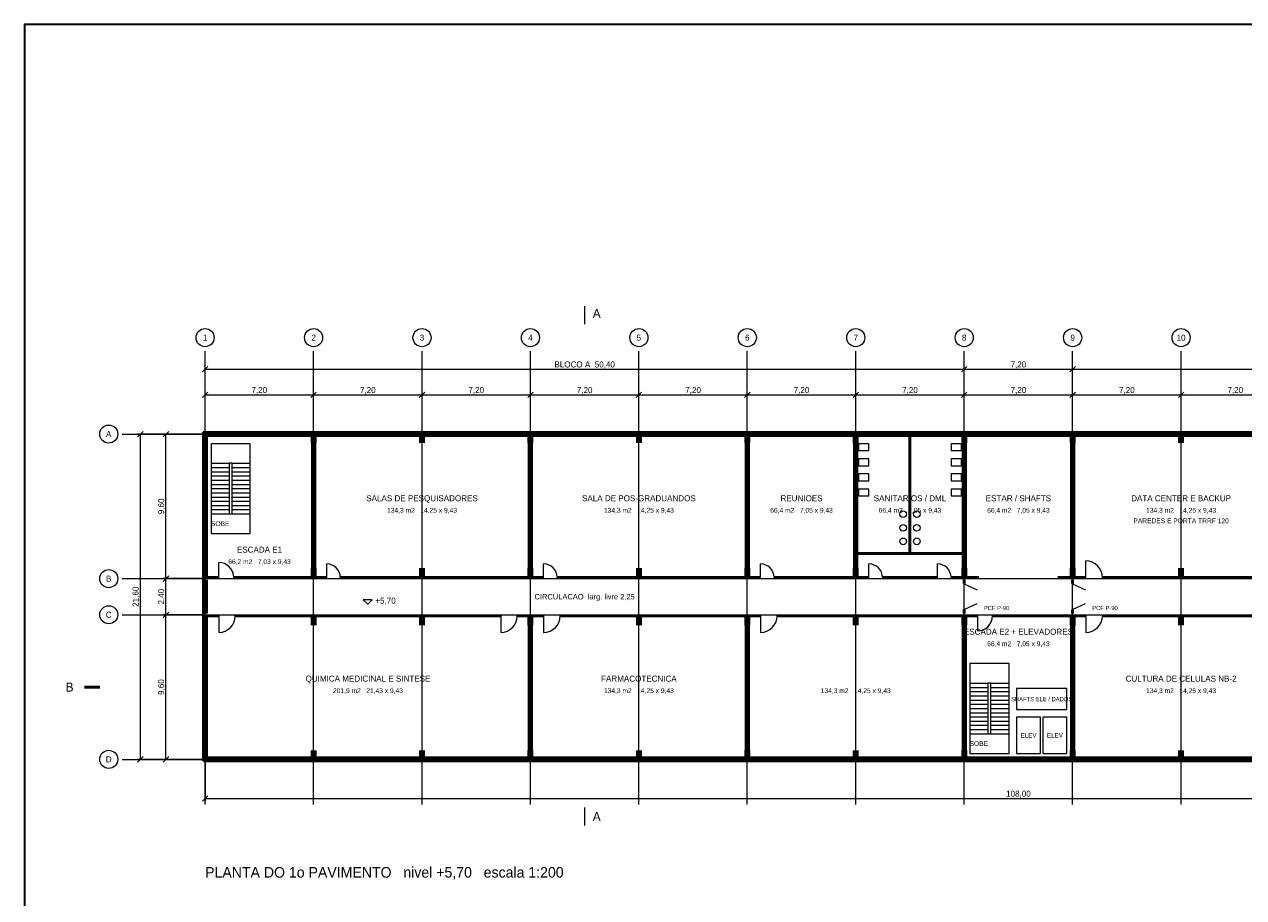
# Model space of a CAD drawing. Header units: metres. Extents: x -12 to 152, y -66 to 49.
# Tile 2 of 5: x -12 to 69, y -9 to 49. Entities that reach past the tile are written whole.
import ezdxf
from ezdxf.enums import TextEntityAlignment as Align

# ---------------------------------------------------------------- set-up
doc = ezdxf.new("R2010")
doc.units = ezdxf.units.M
for name, color, linetype, lineweight, true_color in [('COTA', 8, 'Continuous', 13, 0x6a6a6a), ('EIXO', 8, 'Continuous', 13, 0x6a6a6a), ('ESQUADRIA', 4, 'Continuous', 18, 0x007f9f), ('MOBILIA', 9, 'Continuous', 13, 0xa8a8a8)]:
    doc.layers.add(name, color=color, linetype=linetype, lineweight=lineweight, true_color=true_color)
for name, color, linetype, lineweight in [('FOLHA', 7, 'Continuous', 35), ('NOTA', 7, 'Continuous', 18), ('PAREDE', 7, 'Continuous', 50), ('PILAR', 7, 'Continuous', 35), ('TEXTO', 7, 'Continuous', 18)]:
    doc.layers.add(name, color=color, linetype=linetype, lineweight=lineweight)

msp = doc.modelspace()

# ---------------------------------------------------------------- hatches: boundary and pattern name
at = {"layer": 'PILAR'}
for points in [[(-0.2, 21), (0.2, 21), (0.2, 21.7), (-0.2, 21.7)], [(7, 21), (7.4, 21), (7.4, 21.7), (7, 21.7)], [(14.2, 21), (14.6, 21), (14.6, 21.7), (14.2, 21.7)], [(21.4, 21), (21.8, 21), (21.8, 21.7), (21.4, 21.7)], [(28.6, 21), (29, 21), (29, 21.7), (28.6, 21.7)], [(35.8, 21), (36.2, 21), (36.2, 21.7), (35.8, 21.7)], [(43, 21), (43.4, 21), (43.4, 21.7), (43, 21.7)], [(50.2, 21), (50.6, 21), (50.6, 21.7), (50.2, 21.7)], [(57.4, 21), (57.8, 21), (57.8, 21.7), (57.4, 21.7)], [(64.6, 21), (65, 21), (65, 21.7), (64.6, 21.7)], [(-0.2, 12), (0.2, 12), (0.2, 12.7), (-0.2, 12.7)], [(7, 12), (7.4, 12), (7.4, 12.7), (7, 12.7)], [(14.2, 12), (14.6, 12), (14.6, 12.7), (14.2, 12.7)], [(21.4, 12), (21.8, 12), (21.8, 12.7), (21.4, 12.7)], [(28.6, 12), (29, 12), (29, 12.7), (28.6, 12.7)], [(35.8, 12), (36.2, 12), (36.2, 12.7), (35.8, 12.7)], [(43, 12), (43.4, 12), (43.4, 12.7), (43, 12.7)], [(50.2, 12), (50.6, 12), (50.6, 12.7), (50.2, 12.7)], [(57.4, 12), (57.8, 12), (57.8, 12.7), (57.4, 12.7)], [(64.6, 12), (65, 12), (65, 12.7), (64.6, 12.7)], [(-0.2, 8.9), (0.2, 8.9), (0.2, 9.6), (-0.2, 9.6)], [(7, 8.9), (7.4, 8.9), (7.4, 9.6), (7, 9.6)], [(14.2, 8.9), (14.6, 8.9), (14.6, 9.6), (14.2, 9.6)], [(21.4, 8.9), (21.8, 8.9), (21.8, 9.6), (21.4, 9.6)], [(28.6, 8.9), (29, 8.9), (29, 9.6), (28.6, 9.6)], [(35.8, 8.9), (36.2, 8.9), (36.2, 9.6), (35.8, 9.6)], [(43, 8.9), (43.4, 8.9), (43.4, 9.6), (43, 9.6)], [(50.2, 8.9), (50.6, 8.9), (50.6, 9.6), (50.2, 9.6)], [(57.4, 8.9), (57.8, 8.9), (57.8, 9.6), (57.4, 9.6)], [(64.6, 8.9), (65, 8.9), (65, 9.6), (64.6, 9.6)], [(-0.2, -0.1), (0.2, -0.1), (0.2, 0.6), (-0.2, 0.6)], [(7, -0.1), (7.4, -0.1), (7.4, 0.6), (7, 0.6)], [(14.2, -0.1), (14.6, -0.1), (14.6, 0.6), (14.2, 0.6)], [(21.4, -0.1), (21.8, -0.1), (21.8, 0.6), (21.4, 0.6)], [(28.6, -0.1), (29, -0.1), (29, 0.6), (28.6, 0.6)], [(35.8, -0.1), (36.2, -0.1), (36.2, 0.6), (35.8, 0.6)], [(43, -0.1), (43.4, -0.1), (43.4, 0.6), (43, 0.6)], [(50.2, -0.1), (50.6, -0.1), (50.6, 0.6), (50.2, 0.6)], [(57.4, -0.1), (57.8, -0.1), (57.8, 0.6), (57.4, 0.6)], [(64.6, -0.1), (65, -0.1), (65, 0.6), (64.6, 0.6)]]:
    msp.add_hatch(color=7, dxfattribs=at).paths.add_polyline_path(points)

# ---------------------------------------------------------------- linework, layer by layer
at = {"layer": 'COTA'}
for p, q in [((-0.18, 25.72), (0.18, 26.08)), ((0, 21.78), (0, 26.08)), ((50.22, 25.72), (50.58, 26.08)), ((50.22, 25.72), (50.58, 26.08)), ((50.4, 21.78), (50.4, 26.08)), ((50.4, 21.78), (50.4, 26.08)), ((57.42, 25.72), (57.78, 26.08)), ((57.42, 25.72), (57.78, 26.08)), ((57.6, 21.78), (57.6, 26.08)), ((57.6, 21.78), (57.6, 26.08)), ((0, 25.9), (50.4, 25.9)), ((50.4, 25.9), (57.6, 25.9)), ((57.6, 25.9), (108, 25.9)), ((-0.18, 24.02), (0.18, 24.38)), ((0, 21.78), (0, 24.38)), ((7.02, 24.02), (7.38, 24.38)), ((7.02, 24.02), (7.38, 24.38)), ((7.2, 21.78), (7.2, 24.38)), ((7.2, 21.78), (7.2, 24.38)), ((14.22, 24.02), (14.58, 24.38)), ((14.22, 24.02), (14.58, 24.38)), ((14.4, 21.78), (14.4, 24.38)), ((14.4, 21.78), (14.4, 24.38)), ((21.42, 24.02), (21.78, 24.38)), ((21.42, 24.02), (21.78, 24.38)), ((21.6, 21.78), (21.6, 24.38)), ((21.6, 21.78), (21.6, 24.38)), ((28.62, 24.02), (28.98, 24.38)), ((28.62, 24.02), (28.98, 24.38)), ((28.8, 21.78), (28.8, 24.38)), ((28.8, 21.78), (28.8, 24.38)), ((35.82, 24.02), (36.18, 24.38)), ((35.82, 24.02), (36.18, 24.38)), ((36, 21.78), (36, 24.38)), ((36, 21.78), (36, 24.38)), ((43.02, 24.02), (43.38, 24.38)), ((43.02, 24.02), (43.38, 24.38)), ((43.2, 21.78), (43.2, 24.38)), ((43.2, 21.78), (43.2, 24.38)), ((50.22, 24.02), (50.58, 24.38)), ((50.22, 24.02), (50.58, 24.38)), ((50.4, 21.78), (50.4, 24.38)), ((50.4, 21.78), (50.4, 24.38)), ((57.42, 24.02), (57.78, 24.38)), ((57.42, 24.02), (57.78, 24.38)), ((57.6, 21.78), (57.6, 24.38)), ((57.6, 21.78), (57.6, 24.38)), ((64.62, 24.02), (64.98, 24.38)), ((64.62, 24.02), (64.98, 24.38)), ((64.8, 21.78), (64.8, 24.38)), ((64.8, 21.78), (64.8, 24.38)), ((0, 24.2), (7.2, 24.2)), ((7.2, 24.2), (14.4, 24.2)), ((14.4, 24.2), (21.6, 24.2)), ((21.6, 24.2), (28.8, 24.2)), ((28.8, 24.2), (36, 24.2)), ((36, 24.2), (43.2, 24.2)), ((43.2, 24.2), (50.4, 24.2)), ((50.4, 24.2), (57.6, 24.2)), ((57.6, 24.2), (64.8, 24.2)), ((64.8, 24.2), (72, 24.2)), ((-4.48, 21.42), (-4.12, 21.78)), ((-0.18, 21.6), (-4.48, 21.6)), ((-4.3, 0), (-4.3, 21.6)), ((-2.78, 21.42), (-2.42, 21.78)), ((-0.18, 21.6), (-2.78, 21.6)), ((-2.6, 12), (-2.6, 21.6)), ((-2.78, 11.82), (-2.42, 12.18)), ((-2.78, 11.82), (-2.42, 12.18)), ((-0.18, 12), (-2.78, 12)), ((-0.18, 12), (-2.78, 12)), ((-2.6, 9.6), (-2.6, 12)), ((-2.78, 9.42), (-2.42, 9.78)), ((-2.78, 9.42), (-2.42, 9.78)), ((-0.18, 9.6), (-2.78, 9.6)), ((-0.18, 9.6), (-2.78, 9.6)), ((-2.6, 0), (-2.6, 9.6)), ((-4.48, -0.18), (-4.12, 0.18)), ((-0.18, 0), (-4.48, 0)), ((-2.78, -0.18), (-2.42, 0.18)), ((-0.18, 0), (-2.78, 0)), ((0, -0.18), (0, -2.78)), ((-0.18, -2.78), (0.18, -2.42)), ((0, -2.6), (108, -2.6))]:
    msp.add_line(p, q, dxfattribs=at)
msp.add_lwpolyline([(10.5, 10.6), (10.8, 10.3), (11.1, 10.6)], close=True, dxfattribs=at)
at = {"layer": 'EIXO'}
for p, q in [((0, -3), (0, 27.1)), ((7.2, -3), (7.2, 27.1)), ((14.4, -3), (14.4, 27.1)), ((21.6, -3), (21.6, 27.1)), ((28.8, -3), (28.8, 27.1)), ((36, -3), (36, 27.1)), ((43.2, -3), (43.2, 27.1)), ((50.4, -3), (50.4, 27.1)), ((57.6, -3), (57.6, 27.1)), ((64.8, -3), (64.8, 27.1)), ((-5.5, 21.6), (110.5, 21.6)), ((-5.5, 12), (110.5, 12)), ((-5.5, 9.6), (110.5, 9.6)), ((-5.5, 0), (110.5, 0))]:
    msp.add_line(p, q, dxfattribs=at)
for centre in [(0, 28), (7.2, 28), (14.4, 28), (21.6, 28), (28.8, 28), (36, 28), (43.2, 28), (50.4, 28), (57.6, 28), (64.8, 28), (-6.4, 21.6), (-6.4, 12), (-6.4, 9.6), (-6.4, 0)]:
    msp.add_circle(centre, 0.6, dxfattribs=at)
at = {"layer": 'ESQUADRIA'}
for p, q in [((0.9, 21.5), (1.9, 21.5)), ((7.8, 21.6), (10.2, 21.6)), ((11.4, 21.6), (13.8, 21.6)), ((15, 21.6), (17.4, 21.6)), ((18.6, 21.6), (21, 21.6)), ((22.2, 21.6), (24.6, 21.6)), ((25.8, 21.6), (28.2, 21.6)), ((29.4, 21.6), (31.8, 21.6)), ((33, 21.6), (35.4, 21.6)), ((36.6, 21.6), (39, 21.6)), ((40.2, 21.6), (42.6, 21.6)), ((43.8, 21.6), (46.2, 21.6)), ((47.4, 21.6), (49.8, 21.6)), ((51, 21.6), (53.4, 21.6)), ((54.6, 21.6), (57, 21.6)), ((0.9, 12.075), (0.9, 13.075)), ((8.075, 12.075), (8.075, 12.975)), ((22.475, 12.075), (22.475, 12.975)), ((36.875, 12.075), (36.875, 12.975)), ((44.075, 12.075), (44.075, 12.975)), ((48.625, 12.075), (48.625, 12.975)), ((58.475, 12.075), (58.475, 13.175)), ((50.4, 11.65), (51.25, 11.25)), ((57.6, 11.65), (58.45, 11.25)), ((50.4, 9.95), (51.25, 10.35)), ((57.6, 9.95), (58.45, 10.35)), ((0.9, 9.525), (0.9, 8.425)), ((19.625, 9.525), (19.625, 8.425)), ((22.475, 9.525), (22.475, 8.425)), ((36.875, 9.525), (36.875, 8.425)), ((51.275, 9.525), (51.275, 8.525)), ((58.475, 9.525), (58.475, 8.425)), ((0.6, 0), (3, 0)), ((4.2, 0), (6.6, 0)), ((7.8, 0), (10.2, 0)), ((11.4, 0), (13.8, 0)), ((15, 0), (17.4, 0)), ((18.6, 0), (21, 0)), ((22.2, 0), (24.6, 0)), ((25.8, 0), (28.2, 0)), ((29.4, 0), (31.8, 0)), ((33, 0), (35.4, 0)), ((36.6, 0), (39, 0)), ((40.2, 0), (42.6, 0)), ((43.8, 0), (46.2, 0)), ((47.4, 0), (49.8, 0)), ((58.2, 0), (60.6, 0)), ((61.8, 0), (64.2, 0)), ((65.4, 0), (67.8, 0))]:
    msp.add_line(p, q, dxfattribs=at)
for points in [[(7.8, 21.5), (10.2, 21.5), (10.2, 21.7), (7.8, 21.7)], [(11.4, 21.5), (13.8, 21.5), (13.8, 21.7), (11.4, 21.7)], [(15, 21.5), (17.4, 21.5), (17.4, 21.7), (15, 21.7)], [(18.6, 21.5), (21, 21.5), (21, 21.7), (18.6, 21.7)], [(22.2, 21.5), (24.6, 21.5), (24.6, 21.7), (22.2, 21.7)], [(25.8, 21.5), (28.2, 21.5), (28.2, 21.7), (25.8, 21.7)], [(29.4, 21.5), (31.8, 21.5), (31.8, 21.7), (29.4, 21.7)], [(33, 21.5), (35.4, 21.5), (35.4, 21.7), (33, 21.7)], [(36.6, 21.5), (39, 21.5), (39, 21.7), (36.6, 21.7)], [(40.2, 21.5), (42.6, 21.5), (42.6, 21.7), (40.2, 21.7)], [(43.8, 21.5), (46.2, 21.5), (46.2, 21.7), (43.8, 21.7)], [(47.4, 21.5), (49.8, 21.5), (49.8, 21.7), (47.4, 21.7)], [(51, 21.5), (53.4, 21.5), (53.4, 21.7), (51, 21.7)], [(54.6, 21.5), (57, 21.5), (57, 21.7), (54.6, 21.7)], [(0.6, -0.1), (3, -0.1), (3, 0.1), (0.6, 0.1)], [(4.2, -0.1), (6.6, -0.1), (6.6, 0.1), (4.2, 0.1)], [(7.8, -0.1), (10.2, -0.1), (10.2, 0.1), (7.8, 0.1)], [(11.4, -0.1), (13.8, -0.1), (13.8, 0.1), (11.4, 0.1)], [(15, -0.1), (17.4, -0.1), (17.4, 0.1), (15, 0.1)], [(18.6, -0.1), (21, -0.1), (21, 0.1), (18.6, 0.1)], [(22.2, -0.1), (24.6, -0.1), (24.6, 0.1), (22.2, 0.1)], [(25.8, -0.1), (28.2, -0.1), (28.2, 0.1), (25.8, 0.1)], [(29.4, -0.1), (31.8, -0.1), (31.8, 0.1), (29.4, 0.1)], [(33, -0.1), (35.4, -0.1), (35.4, 0.1), (33, 0.1)], [(36.6, -0.1), (39, -0.1), (39, 0.1), (36.6, 0.1)], [(40.2, -0.1), (42.6, -0.1), (42.6, 0.1), (40.2, 0.1)], [(43.8, -0.1), (46.2, -0.1), (46.2, 0.1), (43.8, 0.1)], [(47.4, -0.1), (49.8, -0.1), (49.8, 0.1), (47.4, 0.1)], [(51.375, -0.1), (52.375, -0.1), (52.375, 0.1), (51.375, 0.1)], [(58.2, -0.1), (60.6, -0.1), (60.6, 0.1), (58.2, 0.1)], [(61.8, -0.1), (64.2, -0.1), (64.2, 0.1), (61.8, 0.1)], [(65.4, -0.1), (67.8, -0.1), (67.8, 0.1), (65.4, 0.1)]]:
    msp.add_lwpolyline(points, close=True, dxfattribs=at)
for centre, radius, start, end in [((0.9, 12.075), 1, 0, 90), ((8.075, 12.075), 0.9, 0, 90), ((22.475, 12.075), 0.9, 0, 90), ((36.875, 12.075), 0.9, 0, 90), ((44.075, 12.075), 0.9, 0, 90), ((48.625, 12.075), 0.9, 0, 90), ((58.475, 12.075), 1.1, 0, 90), ((0.9, 9.525), 1.1, 270, 360), ((19.625, 9.525), 1.1, 270, 360), ((22.475, 9.525), 1.1, 270, 360), ((36.875, 9.525), 1.1, 270, 360), ((51.275, 9.525), 1, 270, 360), ((58.475, 9.525), 1.1, 270, 360)]:
    msp.add_arc(centre, radius, start, end, dxfattribs=at)
at = {"layer": 'FOLHA'}
msp.add_lwpolyline([(-12, -66), (152.2, -66), (152.2, 48.8), (-12, 48.8)], close=True, dxfattribs=at)
at = {"layer": 'MOBILIA'}
for p, q in [((0.4, 19.66), (1.6, 19.66)), ((1.8, 19.66), (3, 19.66)), ((0.4, 19.38), (1.6, 19.38)), ((0.4, 19.1), (1.6, 19.1)), ((0.4, 18.82), (1.6, 18.82)), ((1.8, 19.38), (3, 19.38)), ((1.8, 19.1), (3, 19.1)), ((1.8, 18.82), (3, 18.82)), ((0.4, 18.54), (1.6, 18.54)), ((0.4, 18.26), (1.6, 18.26)), ((0.4, 17.98), (1.6, 17.98)), ((1.8, 18.54), (3, 18.54)), ((1.8, 18.26), (3, 18.26)), ((1.8, 17.98), (3, 17.98)), ((0.4, 17.7), (1.6, 17.7)), ((0.4, 17.42), (1.6, 17.42)), ((0.4, 17.14), (1.6, 17.14)), ((1.8, 17.7), (3, 17.7)), ((1.8, 17.42), (3, 17.42)), ((1.8, 17.14), (3, 17.14)), ((0.4, 16.86), (1.6, 16.86)), ((0.4, 16.58), (1.6, 16.58)), ((0.4, 16.3), (1.6, 16.3)), ((1.8, 16.86), (3, 16.86)), ((1.8, 16.58), (3, 16.58)), ((1.8, 16.3), (3, 16.3)), ((50.775, 5.06), (51.975, 5.06)), ((52.175, 5.06), (53.375, 5.06)), ((50.775, 4.78), (51.975, 4.78)), ((50.775, 4.5), (51.975, 4.5)), ((50.775, 4.22), (51.975, 4.22)), ((52.175, 4.78), (53.375, 4.78)), ((52.175, 4.5), (53.375, 4.5)), ((52.175, 4.22), (53.375, 4.22)), ((50.775, 3.94), (51.975, 3.94)), ((50.775, 3.66), (51.975, 3.66)), ((50.775, 3.38), (51.975, 3.38)), ((52.175, 3.94), (53.375, 3.94)), ((52.175, 3.66), (53.375, 3.66)), ((52.175, 3.38), (53.375, 3.38)), ((50.775, 3.1), (51.975, 3.1)), ((50.775, 2.82), (51.975, 2.82)), ((50.775, 2.54), (51.975, 2.54)), ((52.175, 3.1), (53.375, 3.1)), ((52.175, 2.82), (53.375, 2.82)), ((52.175, 2.54), (53.375, 2.54)), ((50.775, 2.26), (51.975, 2.26)), ((50.775, 1.98), (51.975, 1.98)), ((50.775, 1.7), (51.975, 1.7)), ((52.175, 2.26), (53.375, 2.26)), ((52.175, 1.98), (53.375, 1.98)), ((52.175, 1.7), (53.375, 1.7))]:
    msp.add_line(p, q, dxfattribs=at)
for points in [[(0.4, 15), (3, 15), (3, 20.96), (0.4, 20.96)], [(43.375, 20.5), (44.075, 20.5), (44.075, 20.95), (43.375, 20.95)], [(49.525, 20.5), (50.225, 20.5), (50.225, 20.95), (49.525, 20.95)], [(1.6, 16.3), (1.8, 16.3), (1.8, 19.66), (1.6, 19.66)], [(43.375, 19.5), (44.075, 19.5), (44.075, 19.95), (43.375, 19.95)], [(49.525, 19.5), (50.225, 19.5), (50.225, 19.95), (49.525, 19.95)], [(43.375, 18.5), (44.075, 18.5), (44.075, 18.95), (43.375, 18.95)], [(49.525, 18.5), (50.225, 18.5), (50.225, 18.95), (49.525, 18.95)], [(43.375, 17.5), (44.075, 17.5), (44.075, 17.95), (43.375, 17.95)], [(49.525, 17.5), (50.225, 17.5), (50.225, 17.95), (49.525, 17.95)], [(50.775, 0.4), (53.375, 0.4), (53.375, 6.36), (50.775, 6.36)], [(51.975, 1.7), (52.175, 1.7), (52.175, 5.06), (51.975, 5.06)], [(53.875, 3.3), (57.225, 3.3), (57.225, 4.7), (53.875, 4.7)], [(53.875, 0.4), (55.475, 0.4), (55.475, 2.8), (53.875, 2.8)], [(55.625, 0.4), (57.225, 0.4), (57.225, 2.8), (55.625, 2.8)]]:
    msp.add_lwpolyline(points, close=True, dxfattribs=at)
for centre in [(46.35, 16.275), (47.25, 16.275), (46.35, 15.375), (47.25, 15.375), (46.35, 14.475), (47.25, 14.475)]:
    msp.add_circle(centre, 0.22, dxfattribs=at)
at = {"layer": 'PAREDE'}
for p, q in [((0.1, 12.075), (0.1, 21.5)), ((0.1, 21.5), (7.125, 21.5)), ((7.125, 12.075), (7.125, 21.5)), ((7.275, 12.075), (7.275, 21.5)), ((7.275, 21.5), (21.525, 21.5)), ((21.525, 12.075), (21.525, 21.5)), ((21.675, 12.075), (21.675, 21.5)), ((21.675, 21.5), (35.925, 21.5)), ((35.925, 12.075), (35.925, 21.5)), ((36.075, 12.075), (36.075, 21.5)), ((36.075, 21.5), (43.125, 21.5)), ((43.125, 12.075), (43.125, 21.5)), ((43.275, 12.075), (43.275, 21.5)), ((43.275, 21.5), (50.325, 21.5)), ((46.8, 13.675), (46.8, 21.5)), ((50.325, 12.075), (50.325, 21.5)), ((50.475, 12.075), (50.475, 21.5)), ((50.475, 21.5), (57.525, 21.5)), ((57.525, 12.075), (57.525, 21.5)), ((57.675, 12.075), (57.675, 21.5)), ((57.675, 21.5), (71.925, 21.5)), ((43.275, 13.675), (50.325, 13.675)), ((0.1, 12.075), (0.9, 12.075)), ((0.1, 9.675), (0.1, 11.925)), ((1.9, 12.075), (7.125, 12.075)), ((7.275, 12.075), (8.075, 12.075)), ((8.975, 12.075), (21.525, 12.075)), ((21.675, 12.075), (22.475, 12.075)), ((23.375, 12.075), (35.925, 12.075)), ((36.075, 12.075), (36.875, 12.075)), ((37.775, 12.075), (43.125, 12.075)), ((43.275, 12.075), (44.075, 12.075)), ((44.975, 12.075), (48.625, 12.075)), ((49.525, 12.075), (50.325, 12.075)), ((50.4, 11.925), (50.4, 11.675)), ((50.475, 12.075), (51.375, 12.075)), ((56.625, 12.075), (57.525, 12.075)), ((57.6, 11.925), (57.6, 11.675)), ((57.675, 12.075), (58.475, 12.075)), ((59.575, 12.075), (71.925, 12.075)), ((50.4, 9.675), (50.4, 9.925)), ((57.6, 9.675), (57.6, 9.925)), ((0.1, 0.1), (0.1, 9.525)), ((0.1, 9.525), (0.9, 9.525)), ((2, 9.525), (19.625, 9.525)), ((20.725, 9.525), (21.525, 9.525)), ((21.525, 0.1), (21.525, 9.525)), ((21.675, 0.1), (21.675, 9.525)), ((21.675, 9.525), (22.475, 9.525)), ((23.575, 9.525), (35.925, 9.525)), ((35.925, 0.1), (35.925, 9.525)), ((36.075, 0.1), (36.075, 9.525)), ((36.075, 9.525), (36.875, 9.525)), ((37.975, 9.525), (50.325, 9.525)), ((50.325, 0.1), (50.325, 9.525)), ((50.475, 0.1), (50.475, 9.525)), ((50.475, 9.525), (51.275, 9.525)), ((52.275, 9.525), (57.525, 9.525)), ((57.525, 0.1), (57.525, 9.525)), ((57.675, 0.1), (57.675, 9.525)), ((57.675, 9.525), (58.475, 9.525)), ((59.575, 9.525), (71.925, 9.525)), ((-8, 4.8), (-7, 4.8)), ((0.1, 0.1), (21.525, 0.1)), ((21.675, 0.1), (35.925, 0.1)), ((36.075, 0.1), (50.325, 0.1)), ((50.475, 0.1), (57.525, 0.1)), ((57.675, 0.1), (71.925, 0.1))]:
    msp.add_line(p, q, dxfattribs=at)
msp.add_lwpolyline([(-0.1, -0.1), (108.1, -0.1), (108.1, 21.7), (-0.1, 21.7)], close=True, dxfattribs=at)
at = {"layer": 'TEXTO'}
for p, q in [((25.2, 30.1), (25.2, 28.9)), ((25.2, -3.2), (25.2, -4.4))]:
    msp.add_line(p, q, dxfattribs=at)

# ---------------------------------------------------------------- texts
at = {"layer": 'COTA'}
for s, p in [('BLOCO A  50,40', (25.2, 26.22)), ('7,20', (54, 26.22)), ('7,20', (3.6, 24.52)), ('7,20', (10.8, 24.52)), ('7,20', (18, 24.52)), ('7,20', (25.2, 24.52)), ('7,20', (32.4, 24.52)), ('7,20', (39.6, 24.52)), ('7,20', (46.8, 24.52)), ('7,20', (54, 24.52)), ('7,20', (61.2, 24.52)), ('7,20', (68.4, 24.52)), ('108,00', (54, -2.28))]:
    msp.add_text(s, height=0.4, dxfattribs=at).set_placement(p, align=Align.MIDDLE_CENTER)
for s, p in [('9,60', (-2.92, 16.8)), ('21,60', (-4.62, 10.8)), ('2,40', (-2.92, 10.8)), ('9,60', (-2.92, 4.8))]:
    msp.add_text(s, height=0.4, rotation=90, dxfattribs=at).set_placement(p, align=Align.MIDDLE_CENTER)
msp.add_text('+5,70', height=0.4, dxfattribs=at).set_placement((11.3, 10.54), align=Align.MIDDLE_LEFT)
at = {"layer": 'EIXO'}
for s, p in [('1', (0, 28)), ('2', (7.2, 28)), ('3', (14.4, 28)), ('4', (21.6, 28)), ('5', (28.8, 28)), ('6', (36, 28)), ('7', (43.2, 28)), ('8', (50.4, 28)), ('9', (57.6, 28)), ('10', (64.8, 28)), ('A', (-6.4, 21.6)), ('B', (-6.4, 12)), ('C', (-6.4, 9.6)), ('D', (-6.4, 0))]:
    msp.add_text(s, height=0.4, dxfattribs=at).set_placement(p, align=Align.MIDDLE_CENTER)
at = {"layer": 'ESQUADRIA'}
for p in [(51.7, 10.05), (58.9, 10.05)]:
    msp.add_text('PCF P-90', height=0.28, dxfattribs=at).set_placement(p, align=Align.MIDDLE_LEFT)
at = {"layer": 'MOBILIA'}
for s, height, p in [('SOBE', 0.32, (1, 15.65)), ('SHAFTS ELE / DADOS', 0.28, (55.545, 4)), ('ELEV', 0.3, (54.675, 1.6)), ('ELEV', 0.3, (56.425, 1.6)), ('SOBE', 0.32, (51.375, 1.05))]:
    msp.add_text(s, height=height, dxfattribs=at).set_placement(p, align=Align.MIDDLE_CENTER)
at = {"layer": 'NOTA'}
msp.add_text('PLANTA DO 1o PAVIMENTO   nivel +5,70   escala 1:200', height=0.7, dxfattribs=at).set_placement((0, -7.5), align=Align.MIDDLE_LEFT)
at = {"layer": 'TEXTO'}
for s, height, p in [('A', 0.6, (26, 29.6)), ('SALAS DE PESQUISADORES', 0.4, (14.4, 17.338)), ('SALA DE POS-GRADUANDOS', 0.4, (28.8, 17.338)), ('REUNIOES', 0.4, (39.6, 17.338)), ('SANITARIOS / DML', 0.4, (46.8, 17.338)), ('ESTAR / SHAFTS', 0.4, (54, 17.338)), ('DATA CENTER E BACKUP', 0.4, (64.8, 17.338)), ('134,3 m2   14,25 x 9,43', 0.32, (14.4, 16.538)), ('134,3 m2   14,25 x 9,43', 0.32, (28.8, 16.538)), ('66,4 m2   7,05 x 9,43', 0.32, (39.6, 16.538)), ('66,4 m2   7,05 x 9,43', 0.32, (46.8, 16.538)), ('66,4 m2   7,05 x 9,43', 0.32, (54, 16.538)), ('134,3 m2   14,25 x 9,43', 0.32, (64.8, 16.538)), ('PAREDES E PORTA TRRF 120', 0.32, (64.8, 15.838)), ('ESCADA E1', 0.4, (3.612, 13.925)), ('66,2 m2   7,03 x 9,43', 0.32, (3.612, 13.125)), ('CIRCULACAO  larg. livre 2,25', 0.36, (25.2, 10.8)), ('ESCADA E2 + ELEVADORES', 0.4, (54, 8.475)), ('66,4 m2   7,05 x 9,43', 0.32, (54, 7.675)), ('B', 0.6, (-9, 4.8)), ('QUIMICA MEDICINAL E SINTESE', 0.4, (10.813, 5.362)), ('FARMACOTECNICA', 0.4, (28.8, 5.362)), ('CULTURA DE CELULAS NB-2', 0.4, (64.8, 5.362)), ('201,9 m2   21,43 x 9,43', 0.32, (10.813, 4.562)), ('134,3 m2   14,25 x 9,43', 0.32, (28.8, 4.562)), ('134,3 m2   14,25 x 9,43', 0.32, (43.2, 4.562)), ('134,3 m2   14,25 x 9,43', 0.32, (64.8, 4.562)), ('A', 0.6, (26, -3.8))]:
    msp.add_text(s, height=height, dxfattribs=at).set_placement(p, align=Align.MIDDLE_CENTER)

doc.saveas('drawing.dxf')
